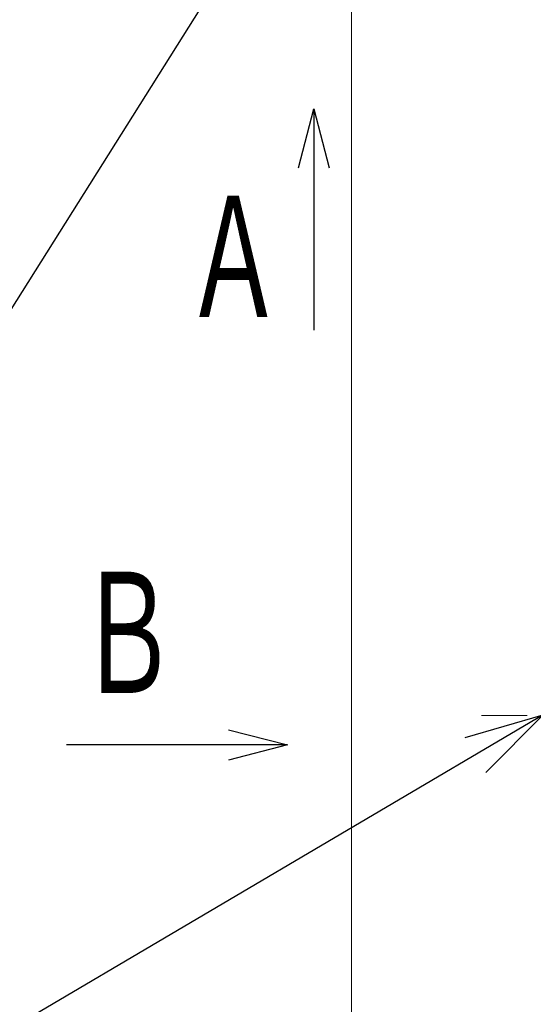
# Model space of a CAD drawing. Header units: millimetres. Extents: x 0 to 1733, y 0 to 1188.
# Tile 105 of 154: x 433 to 485, y 644 to 744. Entities that reach past the tile are written whole.
import ezdxf

# ---------------------------------------------------------------- set-up
doc = ezdxf.new("R2010")
doc.units = ezdxf.units.MM
doc.header["$LTSCALE"] = 0.727559
doc.linetypes.add('CENTER', pattern=[50.8, 31.75, -6.35, 6.35, -6.35])
doc.layers.add('NoLayerName_001', color=7, linetype='Continuous')
doc.layers.add('NoLayerName_002', color=7, linetype='Continuous')
doc.styles.get("Standard").update_dxf_attribs({"font": 'txt', "bigfont": 'extfont2'})
doc.dimstyles.get("Standard").update_dxf_attribs({"dimtxt": 2.5, "dimasz": 2.5, "dimexe": 1, "dimexo": 1, "dimtad": 1, "dimdec": 3, "dimzin": 0, "dimdsep": 46, "dimtxsty": 'Standard', "dimcen": 2.5, "dimadec": 3, "dimazin": 0, "dimtfac": 0.75, "dimtdec": 3, "dimtmove": 0, "dimatfit": 3, "dimfxl": 1, "dimarcsym": 0})

# ---------------------------------------------------------------- blocks, each defined once
blk = doc.blocks.new('_OPEN30')
at = {"color": 0, "linetype": 'ByBlock', "lineweight": -2}
for p, q in [((-1, 0.267949), (0, 0)), ((0, 0), (-1, -0.267949)), ((0, 0), (-1, 0))]:
    blk.add_line(p, q, dxfattribs=at)
blk = doc.blocks.new('*D150')
at = {"layer": 'Defpoints', "color": 0}
for p in [(466.5, 757.5), (720, 730), (720, 580)]:
    blk.add_point(p, dxfattribs=at)
at = {"layer": 'NoLayerName_001', "color": 0, "linetype": 'Continuous', "lineweight": 13}
for p, q in [((466.5, 753.5), (466.5, 576)), ((720, 726), (720, 576)), ((474.5, 580), (712, 580))]:
    blk.add_line(p, q, dxfattribs=at)
at = {"layer": 'NoLayerName_001', "color": 0, "lineweight": 13, "xscale": 8, "yscale": 8, "zscale": 8, "rotation": 180}
blk.add_blockref('_OPEN30', (466.5, 580), dxfattribs=at)
at = {"layer": 'NoLayerName_001', "color": 0, "lineweight": 13, "xscale": 8, "yscale": 8, "zscale": 8}
blk.add_blockref('_OPEN30', (720, 580), dxfattribs=at)
at = {"layer": 'NoLayerName_001', "color": 0, "lineweight": 13, "insert": (593.25, 591.58), "char_height": 12.8, "attachment_point": 5}
blk.add_mtext('\\W0.8594;２５４', dxfattribs=at)

msp = doc.modelspace()

# ---------------------------------------------------------------- linework, layer by layer
at = {"layer": 'NoLayerName_001', "color": 4, "linetype": 'CENTER', "lineweight": 13}
msp.add_line((586, 673), (476, 673), dxfattribs=at)

# ---------------------------------------------------------------- texts
at = {"layer": 'NoLayerName_001', "color": 3, "lineweight": 13, "char_height": 14, "attachment_point": 9}
for s, insert in [('\\A1;\\W0.6667;Ａ', (459.66582138, 712.14556885)), ('\\A1;\\W0.6667;Ｂ', (448.86660841, 673.93473781))]:
    msp.add_mtext(s, dxfattribs=dict(at, insert=insert))

# ---------------------------------------------------------------- dimensions: what is measured, and where the dimension line sits
at = {"layer": 'NoLayerName_001', "color": 3, "linetype": 'Continuous', "lineweight": 13}
dim = msp.add_linear_dim(base=(720, 580), p1=(466.5, 757.50000156), p2=(720, 730), text='\\W0.8594;２５４', dimstyle='Standard', override={"dimtxt": 12.8, "dimasz": 8, "dimexe": 4, "dimexo": 4, "dimgap": 4, "dimdec": 8, "dimzin": 8, "dimblk": 'OPEN30', "dimclrd": 0, "dimclre": 0, "dimclrt": 0, "dimtp": 0, "dimtm": 0, "dimlwd": 13, "dimlwe": 13}, dxfattribs=at)
dim.commit()
dim.dimension.update_dxf_attribs({"geometry": '*D150', "text_midpoint": (593.25, 580), "dimtype": 160})

# ---------------------------------------------------------------- leaders
for points in [[(462.66582109, 734.64556829), (462.66582109, 712.14556885)], [(460, 670), (437.500002, 670)]]:
    msp.add_leader(points, dimstyle='Standard', override={"dimasz": 6, "dimldrblk": 'OPEN30'}, dxfattribs=at)
at = {"layer": 'NoLayerName_002', "color": 3, "linetype": 'Continuous', "lineweight": 13, "annotation_type": 0, "has_hookline": 1, "hookline_direction": 1, "text_width": 90.86352019}
for points in [[(461.46573125, 761.30000147), (418.625, 693.375), (410.625, 693.375)], [(486.00000013, 673.04744259), (418.625, 633.375), (410.625, 633.375)]]:
    msp.add_leader(points, dimstyle='Standard', override={"dimtxt": 12.8, "dimasz": 8, "dimldrblk": 'OPEN30'}, dxfattribs=at)

doc.saveas('drawing.dxf')
